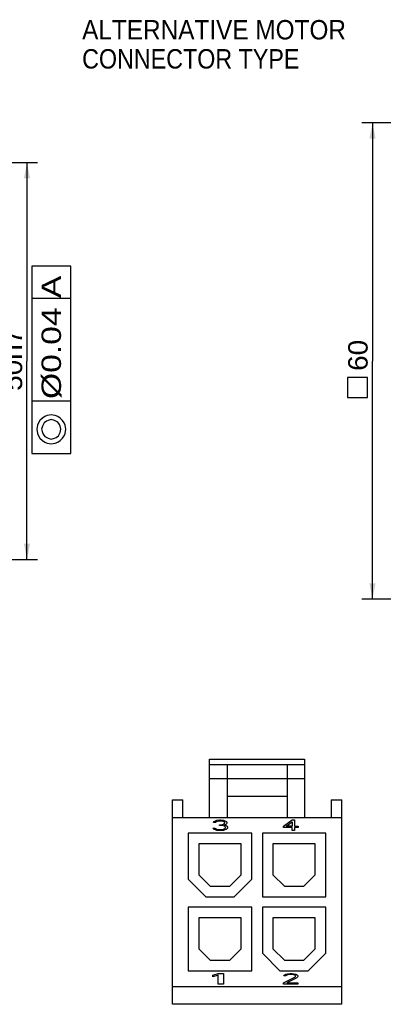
# Model space of a CAD drawing. Extents: x -74 to 556, y -100 to 345.
# Tile 16 of 19: x 295 to 336, y 115 to 226. Entities that reach past the tile are written whole.
import ezdxf
from ezdxf.enums import TextEntityAlignment as Align

# ---------------------------------------------------------------- set-up
doc = ezdxf.new("R2010")
doc.units = 0
doc.header["$LTSCALE"] = 23.1
doc.header["$MEASUREMENT"] = 0
doc.layers.get('0').update_dxf_attribs({"linetype": 'CONTINUOUS'})
doc.layers.add('8_ALL_NOTES_BALLOONS_SYMBOLS_GT', color=7, linetype='CONTINUOUS')
doc.styles.add('TEXTSTYLE_0', font='txt', dxfattribs={"width": 0.8})
doc.dimstyles.new('DIMSTYLE_3', dxfattribs={"dimtxt": 2.2, "dimasz": 0.18, "dimexe": 0.18, "dimexo": 0.0625, "dimgap": 0.09, "dimtad": 0, "dimtih": 1, "dimtoh": 1, "dimdec": 4, "dimlfac": 1.111111, "dimzin": 0, "dimdsep": 46, "dimtxsty": 'Standard', "dimcen": 0.09, "dimadec": 0, "dimazin": 0, "dimtp": 1e-05, "dimtm": 1e-05, "dimtfac": 1, "dimtdec": 4, "dimtofl": 0, "dimtmove": 0, "dimatfit": 0, "dimfxl": 0, "dimtolj": 1, "dimtzin": 0, "dimarcsym": 0})

# ---------------------------------------------------------------- blocks, each defined once
blk = doc.blocks.new('*D4')
at = {"color": 7, "linetype": 'Continuous'}
for p, q in [((260.13, 210.26), (296.81, 210.26)), ((295.61, 210.26), (295.61, 187.76)), ((295.61, 165.26), (295.61, 187.76)), ((260.13, 165.26), (296.81, 165.26))]:
    blk.add_line(p, q, dxfattribs=at)
for points in [[(295.96, 208.46), (295.61, 210.26), (295.26, 208.46)], [(295.26, 167.06), (295.61, 165.26), (295.96, 167.06)]]:
    blk.add_solid(points, dxfattribs=at)
at = {"color": 7, "linetype": 'Continuous', "style": 'TEXTSTYLE_0'}
for s, width, p, p2 in [('h7', 0.96, (295.06, 187.9), (295.06, 191.42)), ('50', 1.066667, (295.06, 184.38), (295.06, 187.9))]:
    blk.add_text(s, height=2.2, rotation=90, dxfattribs=dict(at, width=width)).set_placement(p, p2, align=Align.FIT)
blk = doc.blocks.new('*D6')
at = {"color": 7, "linetype": 'Continuous'}
for p, q in [((340.71, 214.76), (333.59, 214.76)), ((334.79, 214.76), (334.79, 187.76)), ((334.79, 160.76), (334.79, 187.76)), ((340.71, 160.76), (333.59, 160.76))]:
    blk.add_line(p, q, dxfattribs=at)
for points in [[(335.14, 212.96), (334.79, 214.76), (334.44, 212.96)], [(334.44, 162.56), (334.79, 160.76), (335.14, 162.56)]]:
    blk.add_solid(points, dxfattribs=at)
at = {"color": 7, "linetype": 'Continuous', "style": 'TEXTSTYLE_0', "width": 1.066667}
blk.add_text('60', height=2.2, rotation=90, dxfattribs=at).set_placement((334.24, 186.64), (334.24, 190.16), align=Align.FIT)

msp = doc.modelspace()

# ---------------------------------------------------------------- linework, layer by layer
at = {"color": 7, "linetype": 'Continuous'}
for p, q in [((300.564912, 198.532133), (296.164912, 198.532133)), ((296.164912, 198.532133), (296.164912, 177.265466)), ((300.564912, 177.265466), (300.564912, 198.532133)), ((300.564912, 194.847133), (296.164912, 194.847133)), ((300.564912, 183.2238), (296.164912, 183.2238)), ((296.164912, 177.265466), (300.564912, 177.265466)), ((316.300234, 136.015638), (316.300234, 142.615638)), ((316.300234, 142.615638), (327.100234, 142.615638)), ((316.300234, 142.015638), (327.100234, 142.015638)), ((318.300234, 142.015638), (318.300234, 136.015638)), ((325.100234, 142.015638), (325.100234, 136.015638)), ((327.100234, 142.615638), (327.100234, 136.015638)), ((316.300234, 140.415638), (327.100234, 140.415638)), ((312.100234, 114.815638), (312.100234, 138.015638)), ((312.100234, 138.015638), (313.300234, 138.015638)), ((313.300234, 136.015638), (313.300234, 138.015638)), ((318.300234, 138.415638), (325.100234, 138.415638)), ((330.100234, 138.015638), (330.100234, 136.015638)), ((330.100234, 138.015638), (331.300234, 138.015638)), ((331.300234, 114.815638), (331.300234, 138.015638)), ((312.100234, 136.015638), (331.300234, 136.015638)), ((316.745689, 135.434787), (316.791143, 135.536915)), ((316.972961, 135.434787), (316.745689, 135.434787)), ((316.791143, 135.536915), (316.972961, 135.639043)), ((316.972961, 135.639043), (317.154779, 135.690106)), ((317.06387, 135.511383), (316.972961, 135.434787)), ((317.200234, 135.562447), (317.06387, 135.511383)), ((317.154779, 135.690106), (317.472961, 135.715638)), ((317.427507, 135.587979), (317.200234, 135.562447)), ((317.609325, 135.587979), (317.427507, 135.587979)), ((317.427507, 135.077341), (317.427507, 135.179468)), ((317.427507, 135.179468), (317.609325, 135.179468)), ((317.472961, 135.715638), (317.56387, 135.715638)), ((317.56387, 135.715638), (317.882052, 135.690106)), ((317.836598, 135.562447), (317.609325, 135.587979)), ((317.609325, 135.179468), (317.882052, 135.230532)), ((317.972961, 135.511383), (317.836598, 135.562447)), ((317.882052, 135.690106), (318.06387, 135.639043)), ((317.882052, 135.230532), (317.972961, 135.281596)), ((318.06387, 135.434787), (317.972961, 135.511383)), ((317.972961, 135.281596), (318.06387, 135.383723)), ((318.15478, 135.205), (317.972961, 135.128404)), ((317.972961, 135.128404), (318.200234, 135.077341)), ((318.06387, 135.639043), (318.245689, 135.536915)), ((318.06387, 135.383723), (318.06387, 135.434787)), ((318.245689, 135.281596), (318.15478, 135.205)), ((318.245689, 135.536915), (318.291143, 135.434787)), ((318.291143, 135.383723), (318.245689, 135.281596)), ((318.291143, 135.434787), (318.291143, 135.383723)), ((324.700234, 135.026277), (325.700234, 135.715638)), ((324.991901, 135.026277), (325.700234, 135.511383)), ((325.700234, 135.715638), (325.950234, 135.715638)), ((325.700234, 135.511383), (325.700234, 135.026277)), ((325.950234, 135.715638), (325.950234, 135.026277)), ((313.900234, 134.215638), (313.900234, 129.015638)), ((321.100234, 134.215638), (313.900234, 134.215638)), ((316.745689, 134.719894), (316.700234, 134.796489)), ((316.700234, 134.796489), (316.927507, 134.796489)), ((316.836598, 134.643298), (316.745689, 134.719894)), ((316.972961, 134.592234), (316.836598, 134.643298)), ((316.927507, 134.796489), (316.972961, 134.745426)), ((316.972961, 134.745426), (317.06387, 134.694362)), ((317.154779, 134.54117), (316.972961, 134.592234)), ((317.06387, 134.694362), (317.154779, 134.66883)), ((317.154779, 134.66883), (317.382052, 134.643298)), ((317.336598, 134.515638), (317.154779, 134.54117)), ((317.700234, 134.515638), (317.336598, 134.515638)), ((317.382052, 134.643298), (317.654779, 134.643298)), ((317.609325, 135.077341), (317.427507, 135.077341)), ((317.882052, 135.051809), (317.609325, 135.077341)), ((317.654779, 134.643298), (317.882052, 134.66883)), ((317.882052, 134.54117), (317.700234, 134.515638)), ((318.018416, 135.000745), (317.882052, 135.051809)), ((317.882052, 134.66883), (317.972961, 134.694362)), ((318.06387, 134.592234), (317.882052, 134.54117)), ((317.972961, 134.694362), (318.06387, 134.745426)), ((318.109325, 134.898617), (318.018416, 135.000745)), ((318.06387, 134.745426), (318.109325, 134.796489)), ((318.200234, 134.643298), (318.06387, 134.592234)), ((318.109325, 134.796489), (318.109325, 134.898617)), ((318.200234, 135.077341), (318.291143, 135.000745)), ((318.291143, 134.719894), (318.200234, 134.643298)), ((318.291143, 135.000745), (318.336598, 134.898617)), ((318.336598, 134.796489), (318.291143, 134.719894)), ((318.336598, 134.898617), (318.336598, 134.796489)), ((321.100234, 129.015638), (321.100234, 134.215638)), ((322.300234, 134.215638), (322.300234, 127.015638)), ((329.500234, 134.215638), (322.300234, 134.215638)), ((324.700234, 134.873085), (324.700234, 135.026277)), ((325.700234, 134.873085), (324.700234, 134.873085)), ((325.700234, 135.026277), (324.991901, 135.026277)), ((325.700234, 134.515638), (325.700234, 134.873085)), ((325.950234, 134.515638), (325.700234, 134.515638)), ((325.950234, 135.026277), (326.366901, 135.026277)), ((325.950234, 134.873085), (325.950234, 134.515638)), ((326.366901, 134.873085), (325.950234, 134.873085)), ((326.366901, 135.026277), (326.366901, 134.873085)), ((329.500234, 127.015638), (329.500234, 134.215638)), ((315.100234, 133.015638), (315.100234, 129.512695)), ((319.900234, 133.015638), (315.100234, 133.015638)), ((319.900234, 129.512695), (319.900234, 133.015638)), ((323.500234, 133.015638), (323.500234, 129.512695)), ((328.300234, 133.015638), (323.500234, 133.015638)), ((328.300234, 129.512695), (328.300234, 133.015638)), ((315.100234, 129.512695), (316.39729, 128.215638)), ((318.603178, 128.215638), (319.900234, 129.512695)), ((323.500234, 129.512695), (324.79729, 128.215638)), ((327.003178, 128.215638), (328.300234, 129.512695)), ((313.900234, 129.015638), (315.900234, 127.015638)), ((319.100234, 127.015638), (321.100234, 129.015638)), ((316.39729, 128.215638), (318.603178, 128.215638)), ((324.79729, 128.215638), (327.003178, 128.215638)), ((315.900234, 127.015638), (319.100234, 127.015638)), ((322.300234, 127.015638), (329.500234, 127.015638)), ((313.900234, 125.815638), (313.900234, 118.615638)), ((321.100234, 125.815638), (313.900234, 125.815638)), ((321.100234, 118.615638), (321.100234, 125.815638)), ((329.500234, 125.815638), (322.300234, 125.815638)), ((322.300234, 125.815638), (322.300234, 120.615638)), ((329.500234, 120.615638), (329.500234, 125.815638)), ((315.100234, 124.615638), (315.100234, 121.112695)), ((319.900234, 124.615638), (315.100234, 124.615638)), ((319.900234, 121.112695), (319.900234, 124.615638)), ((328.300234, 124.615638), (323.500234, 124.615638)), ((323.500234, 124.615638), (323.500234, 121.112695)), ((328.300234, 121.112695), (328.300234, 124.615638)), ((315.100234, 121.112695), (316.39729, 119.815638)), ((318.603178, 119.815638), (319.900234, 121.112695)), ((322.300234, 120.615638), (324.300234, 118.615638)), ((323.500234, 121.112695), (324.79729, 119.815638)), ((327.003178, 119.815638), (328.300234, 121.112695)), ((327.500234, 118.615638), (329.500234, 120.615638)), ((316.39729, 119.815638), (318.603178, 119.815638)), ((324.79729, 119.815638), (327.003178, 119.815638)), ((313.900234, 118.615638), (321.100234, 118.615638)), ((324.300234, 118.615638), (327.500234, 118.615638)), ((316.700234, 118.136915), (317.300234, 118.315638)), ((316.700234, 117.93266), (316.700234, 118.136915)), ((317.300234, 118.111383), (316.700234, 117.93266)), ((317.300234, 118.315638), (317.900234, 118.315638)), ((317.300234, 117.115638), (317.300234, 118.111383)), ((317.900234, 118.315638), (317.900234, 117.115638)), ((324.700234, 117.243298), (325.972961, 117.881596)), ((324.700234, 117.115638), (324.700234, 117.243298)), ((324.745689, 118.034787), (324.791143, 118.136915)), ((324.972961, 118.034787), (324.745689, 118.034787)), ((324.791143, 118.136915), (324.972961, 118.239043)), ((324.972961, 118.239043), (325.154779, 118.290106)), ((325.06387, 118.111383), (324.972961, 118.034787)), ((325.200234, 118.162447), (325.06387, 118.111383)), ((326.200234, 117.805), (325.06387, 117.243298)), ((325.06387, 117.243298), (326.336598, 117.243298)), ((325.154779, 118.290106), (325.472961, 118.315638)), ((325.427507, 118.187979), (325.200234, 118.162447)), ((325.609325, 118.187979), (325.427507, 118.187979)), ((325.472961, 118.315638), (325.654779, 118.315638)), ((325.836598, 118.162447), (325.609325, 118.187979)), ((325.654779, 118.315638), (325.927507, 118.290106)), ((325.972961, 118.111383), (325.836598, 118.162447)), ((325.927507, 118.290106), (326.109325, 118.239043)), ((326.06387, 118.034787), (325.972961, 118.111383)), ((325.972961, 117.881596), (326.06387, 117.983723)), ((326.06387, 117.983723), (326.06387, 118.034787)), ((326.109325, 118.239043), (326.291143, 118.136915)), ((326.291143, 117.881596), (326.200234, 117.805)), ((326.291143, 118.136915), (326.336598, 118.034787)), ((326.336598, 117.983723), (326.291143, 117.881596)), ((326.336598, 118.034787), (326.336598, 117.983723)), ((326.336598, 117.243298), (326.336598, 117.115638)), ((331.300234, 116.815638), (312.100234, 116.815638)), ((317.900234, 117.115638), (317.300234, 117.115638)), ((326.336598, 117.115638), (324.700234, 117.115638)), ((331.300234, 114.815638), (312.100234, 114.815638))]:
    msp.add_line(p, q, dxfattribs=at)
for points in [[(334.241891, 183.615143), (334.241891, 185.906814), (331.95022, 185.906814), (331.95022, 183.615143), (334.241891, 183.615143)], [(298.364908, 178.365463), (298.823258, 178.457133), (299.098242, 178.548803), (299.373252, 178.73213), (299.648236, 179.007127), (299.831576, 179.282137), (299.923246, 179.557134), (300.014916, 180.015471), (299.923246, 180.473795), (299.831576, 180.748804), (299.648236, 181.023801), (299.373252, 181.298798), (299.098242, 181.482138), (298.823258, 181.573795), (298.364908, 181.665465), (297.906584, 181.573795), (297.631575, 181.482138), (297.356591, 181.298798), (297.081581, 181.023801), (296.898241, 180.748804), (296.806571, 180.473795), (296.714901, 180.015471), (296.806571, 179.557134), (296.898241, 179.282137), (297.081581, 179.007127), (297.356591, 178.73213), (297.631575, 178.548803), (297.906584, 178.457133), (298.364908, 178.365463)], [(298.364908, 178.91547), (298.731588, 179.007127), (298.914902, 179.098797), (299.189912, 179.282137), (299.373252, 179.648804), (299.464922, 180.015471), (299.373252, 180.382137), (299.281582, 180.565464), (299.098242, 180.840461), (298.731588, 181.023801), (298.364908, 181.115471), (297.998254, 181.023801), (297.814915, 180.932131), (297.539905, 180.748804), (297.356591, 180.382137), (297.264921, 180.015471), (297.356591, 179.648804), (297.448235, 179.465464), (297.631575, 179.190467), (297.998254, 179.007127), (298.364908, 178.91547)]]:
    msp.add_lwpolyline(points, dxfattribs=at)

# ---------------------------------------------------------------- texts
at = {"color": 7, "linetype": 'Continuous', "style": 'TEXTSTYLE_0', "width": 1.025}
msp.add_text(' %%c0.04 A', height=2.2, rotation=90, dxfattribs=at).set_placement((299.464912, 182.3988), (299.464912, 197.432133), align=Align.FIT)
at = {"layer": '8_ALL_NOTES_BALLOONS_SYMBOLS_GT', "color": 7, "linetype": 'Continuous', "style": 'TEXTSTYLE_0'}
for s, width, p, p2 in [('ALTERNATIVE MOTOR', 0.816, (301.864768, 224.225396), (331.784768, 224.225396)), ('CONNECTOR TYPE', 0.819512, (301.864768, 220.925396), (326.504768, 220.925396))]:
    msp.add_text(s, height=2.2, dxfattribs=dict(at, width=width)).set_placement(p, p2, align=Align.FIT)

# ---------------------------------------------------------------- dimensions: what is measured, and where the dimension line sits
at = {"color": 7, "linetype": 'Continuous'}
for base, p1, p2, angle, picture, middle in [((334.791893, 160.758977), (340.712181, 214.758977), (340.712181, 160.758977), 270, '*D6', (333.141893, 188.400144)), ((295.614912, 210.258977), (260.133777, 165.258977), (260.133777, 210.258977), 90, '*D4', (293.964912, 187.8988))]:
    dim = msp.add_linear_dim(base=base, p1=p1, p2=p2, angle=angle, dimstyle='DIMSTYLE_3', dxfattribs=at)
    dim.commit()
    dim.dimension.update_dxf_attribs({"geometry": picture, "text_midpoint": middle})

doc.saveas('drawing.dxf')
